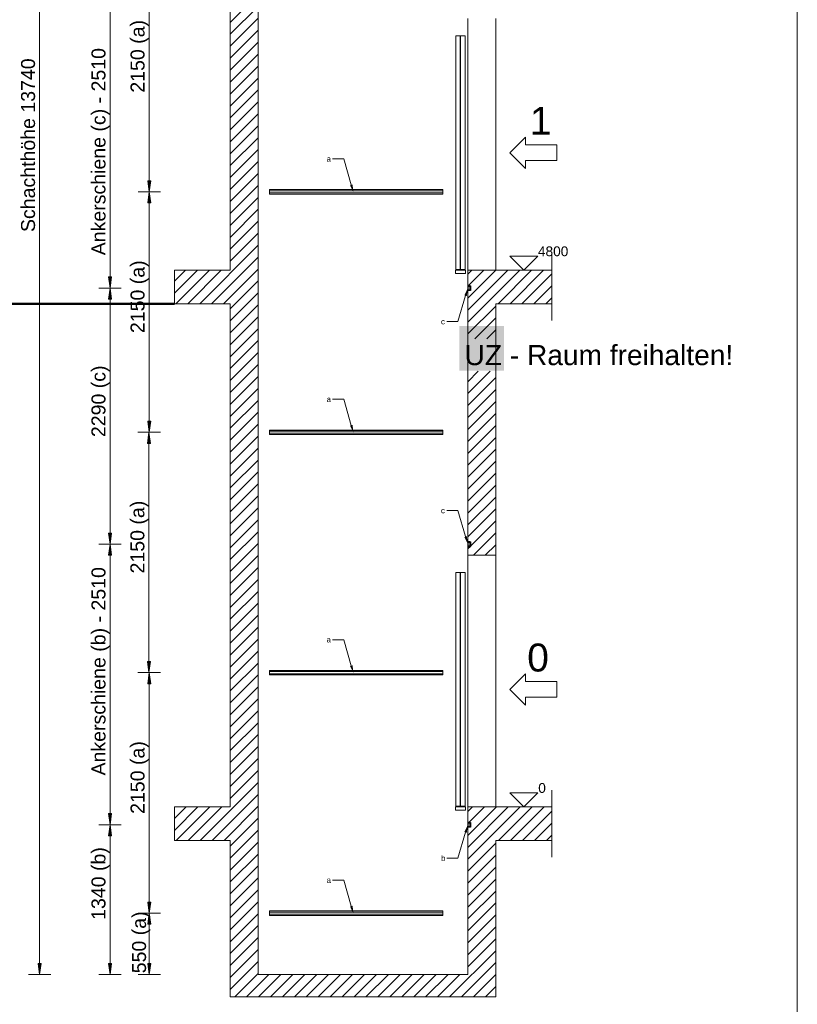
# Model space of a CAD drawing. Extents: x 294 to 994, y 7 to 427.
# Tile 22 of 33: x 570 to 663, y 163 to 280. Entities that reach past the tile are written whole.
import ezdxf
from ezdxf.lldxf.tags import DXFTag

# ---------------------------------------------------------------- set-up
doc = ezdxf.new("R2010")
doc.units = 0
doc.layers.get('0').update_dxf_attribs({"lineweight": 5})
doc.layers.add('4', color=9, linetype='STRICHPUNKT2', lineweight=5, true_color=0x808080)
doc.layers.add('8_Schraffur', color=9, linetype='Continuous', lineweight=5, true_color=0x808080)
doc.layers.add('9', color=7, linetype='Continuous', lineweight=5)
doc.layers.add('Standard', color=7, linetype='Continuous', lineweight=25)
doc.layers.add('_3d_View_', color=7, linetype='Continuous')
doc.layers.add('X_Geometrie', color=3, linetype='Continuous', lineweight=50, true_color=0x00ff00, plot=False)
doc.styles.get("Standard").update_dxf_attribs({"font": 'arial.ttf'})
tags = doc.linetypes.add('fein_strichliert', pattern=[4, 1, -2, 1]).pattern_tags.tags
tags[8:9] = [DXFTag(74, 4), DXFTag(75, 0), DXFTag(340, '0'), DXFTag(46, 0.0), DXFTag(50, 0.0), DXFTag(44, 0.0), DXFTag(45, 0.0)]
tags[6:7] = [DXFTag(74, 4), DXFTag(75, 0), DXFTag(340, '0'), DXFTag(46, 0.0), DXFTag(50, 0.0), DXFTag(44, 0.0), DXFTag(45, 0.0)]
tags[4:5] = [DXFTag(74, 4), DXFTag(75, 0), DXFTag(340, '0'), DXFTag(46, 0.0), DXFTag(50, 0.0), DXFTag(44, 0.0), DXFTag(45, 0.0)]
tags = doc.linetypes.add('STRICHPUNKT2', pattern=[12.7, 6.35, -3.175, 0, -3.175]).pattern_tags.tags
tags[10:11] = [DXFTag(74, 4), DXFTag(75, 0), DXFTag(340, '0'), DXFTag(46, 0.0), DXFTag(50, 0.0), DXFTag(44, 0.0), DXFTag(45, 0.0)]
tags[8:9] = [DXFTag(74, 4), DXFTag(75, 0), DXFTag(340, '0'), DXFTag(46, 0.0), DXFTag(50, 0.0), DXFTag(44, 0.0), DXFTag(45, 0.0)]
tags[6:7] = [DXFTag(74, 4), DXFTag(75, 0), DXFTag(340, '0'), DXFTag(46, 0.0), DXFTag(50, 0.0), DXFTag(44, 0.0), DXFTag(45, 0.0)]
tags[4:5] = [DXFTag(74, 4), DXFTag(75, 0), DXFTag(340, '0'), DXFTag(46, 0.0), DXFTag(50, 0.0), DXFTag(44, 0.0), DXFTag(45, 0.0)]

# ---------------------------------------------------------------- blocks, each defined once
blk = doc.blocks.new('Schraffur-A05LE1I9BH', base_point=(588.89, 163.48))
at = {"color": 0, "lineweight": -2}
for p, q in [((595.55, 279.69), (598.89, 283.02)), ((595.55, 276.84), (598.89, 280.18)), ((595.55, 274), (598.89, 277.33)), ((595.55, 271.15), (598.89, 274.48)), ((595.55, 268.3), (598.89, 271.63)), ((595.55, 265.45), (598.89, 268.79)), ((595.55, 262.61), (598.89, 265.94)), ((595.55, 259.76), (598.89, 263.09)), ((595.55, 256.91), (598.89, 260.25)), ((595.55, 254.06), (598.89, 257.4)), ((595.55, 251.22), (598.89, 254.55)), ((593.33, 246.15), (598.89, 251.7)), ((588.89, 247.4), (591.64, 250.15)), ((590.48, 246.15), (594.48, 250.15)), ((595.55, 245.52), (598.89, 248.86)), ((595.55, 242.68), (598.89, 246.01)), ((595.55, 239.83), (598.89, 243.16)), ((595.55, 236.98), (598.89, 240.31)), ((595.55, 234.13), (598.89, 237.47)), ((595.55, 231.29), (598.89, 234.62)), ((595.55, 228.44), (598.89, 231.77)), ((595.55, 225.59), (598.89, 228.93)), ((595.55, 222.74), (598.89, 226.08)), ((595.55, 219.9), (598.89, 223.23)), ((595.55, 217.05), (598.89, 220.38)), ((595.55, 214.2), (598.89, 217.54)), ((595.55, 211.36), (598.89, 214.69)), ((595.55, 208.51), (598.89, 211.84)), ((595.55, 205.66), (598.89, 208.99)), ((595.55, 202.81), (598.89, 206.15)), ((595.55, 199.97), (598.89, 203.3)), ((595.55, 197.12), (598.89, 200.45)), ((595.55, 194.27), (598.89, 197.61)), ((595.55, 191.42), (598.89, 194.76)), ((595.55, 188.58), (598.89, 191.91)), ((591.97, 182.15), (598.89, 189.06)), ((588.89, 184.76), (590.28, 186.15)), ((589.12, 182.15), (593.12, 186.15)), ((594.82, 182.15), (598.89, 186.22)), ((623.89, 179.9), (630.14, 186.15)), ((623.89, 182.74), (627.29, 186.15)), ((623.89, 185.59), (624.44, 186.15)), ((628.99, 182.15), (632.99, 186.15)), ((595.55, 180.04), (598.89, 183.37)), ((631.83, 182.15), (633.89, 184.2)), ((595.55, 177.19), (598.89, 180.52)), ((623.89, 177.05), (627.22, 180.38)), ((595.55, 174.34), (598.89, 177.67)), ((623.89, 174.2), (627.22, 177.53)), ((595.55, 171.49), (598.89, 174.83)), ((623.89, 171.35), (627.22, 174.69)), ((595.55, 168.65), (598.89, 171.98)), ((623.89, 168.51), (627.22, 171.84)), ((595.55, 165.8), (598.89, 169.13)), ((621.71, 163.48), (627.22, 168.99)), ((596.08, 163.48), (598.89, 166.28)), ((598.93, 163.48), (601.6, 166.15)), ((601.78, 163.48), (604.44, 166.15)), ((604.62, 163.48), (607.29, 166.15)), ((607.47, 163.48), (610.14, 166.15)), ((610.32, 163.48), (612.99, 166.15)), ((613.17, 163.48), (615.83, 166.15)), ((616.01, 163.48), (618.68, 166.15)), ((618.86, 163.48), (621.53, 166.15)), ((624.56, 163.48), (627.22, 166.15))]:
    blk.add_line(p, q, dxfattribs=at)
at = {"color": 0, "linetype": 'fein_strichliert', "lineweight": -2, "ltscale": 0.13}
for p, q in [((595.55, 278.27), (598.89, 281.6)), ((595.55, 275.42), (598.89, 278.75)), ((595.55, 272.57), (598.89, 275.91)), ((595.55, 269.72), (598.89, 273.06)), ((595.55, 266.88), (598.89, 270.21)), ((595.55, 264.03), (598.89, 267.36)), ((595.55, 261.18), (598.89, 264.52)), ((595.55, 258.34), (598.89, 261.67)), ((595.55, 255.49), (598.89, 258.82)), ((595.55, 252.64), (598.89, 255.97)), ((591.91, 246.15), (598.89, 253.13)), ((588.89, 248.82), (590.21, 250.15)), ((589.06, 246.15), (593.06, 250.15)), ((594.75, 246.15), (598.89, 250.28)), ((595.55, 244.1), (598.89, 247.43)), ((595.55, 241.25), (598.89, 244.59)), ((595.55, 238.4), (598.89, 241.74)), ((595.55, 235.56), (598.89, 238.89)), ((595.55, 232.71), (598.89, 236.04)), ((595.55, 229.86), (598.89, 233.2)), ((595.55, 227.02), (598.89, 230.35)), ((595.55, 224.17), (598.89, 227.5)), ((595.55, 221.32), (598.89, 224.65)), ((595.55, 218.47), (598.89, 221.81)), ((595.55, 215.63), (598.89, 218.96)), ((595.55, 212.78), (598.89, 216.11)), ((595.55, 209.93), (598.89, 213.27)), ((595.55, 207.08), (598.89, 210.42)), ((595.55, 204.24), (598.89, 207.57)), ((595.55, 201.39), (598.89, 204.72)), ((595.55, 198.54), (598.89, 201.88)), ((595.55, 195.7), (598.89, 199.03)), ((595.55, 192.85), (598.89, 196.18)), ((595.55, 190), (598.89, 193.33)), ((595.55, 187.15), (598.89, 190.49)), ((593.4, 182.15), (598.89, 187.64)), ((588.89, 183.33), (591.7, 186.15)), ((590.55, 182.15), (594.55, 186.15)), ((623.89, 181.32), (628.72, 186.15)), ((624, 184.28), (625.87, 186.15)), ((627.56, 182.15), (631.56, 186.15)), ((630.41, 182.15), (633.89, 185.62)), ((595.55, 181.46), (598.89, 184.79)), ((633.26, 182.15), (633.89, 182.78)), ((595.55, 178.61), (598.89, 181.94)), ((623.89, 178.47), (627.22, 181.81)), ((595.55, 175.76), (598.89, 179.1)), ((623.89, 175.62), (627.22, 178.96)), ((595.55, 172.92), (598.89, 176.25)), ((623.89, 172.78), (627.22, 176.11)), ((595.55, 170.07), (598.89, 173.4)), ((623.89, 169.93), (627.22, 173.26)), ((595.55, 167.22), (598.89, 170.56)), ((623.89, 167.08), (627.22, 170.42)), ((595.55, 164.38), (598.89, 167.71)), ((623.13, 163.48), (627.22, 167.57)), ((597.51, 163.48), (600.17, 166.15)), ((600.35, 163.48), (603.02, 166.15)), ((603.2, 163.48), (605.87, 166.15)), ((606.05, 163.48), (608.72, 166.15)), ((608.9, 163.48), (611.56, 166.15)), ((611.74, 163.48), (614.41, 166.15)), ((614.59, 163.48), (617.26, 166.15)), ((617.44, 163.48), (620.1, 166.15)), ((620.29, 163.48), (622.95, 166.15)), ((625.98, 163.48), (627.22, 164.72))]:
    blk.add_line(p, q, dxfattribs=at)
blk = doc.blocks.new('Schraffur-A05LE1IHBH', base_point=(623.89, 216.15))
at = {"color": 0, "linetype": 'fein_strichliert', "lineweight": -2, "ltscale": 0.13}
for p, q in [((623.89, 243.96), (630.08, 250.15)), ((623.89, 246.81), (627.23, 250.15)), ((623.89, 249.65), (624.38, 250.15)), ((628.92, 246.15), (632.92, 250.15)), ((631.77, 246.15), (633.89, 248.27)), ((624.71, 241.94), (627.22, 244.45)), ((623.89, 241.11), (623.89, 241.11)), ((623.89, 238.27), (623.89, 238.27)), ((623.89, 235.42), (626.57, 238.1)), ((623.89, 232.57), (627.22, 235.9)), ((623.89, 229.72), (627.22, 233.06)), ((623.89, 226.88), (627.22, 230.21)), ((623.89, 224.03), (627.22, 227.36)), ((623.89, 221.18), (627.22, 224.51)), ((623.89, 218.33), (627.22, 221.67)), ((624.55, 216.15), (627.22, 218.82))]:
    blk.add_line(p, q, dxfattribs=at)
at = {"color": 0, "lineweight": -2}
for p, q in [((623.89, 245.38), (628.65, 250.15)), ((623.89, 248.23), (625.8, 250.15)), ((627.5, 246.15), (631.5, 250.15)), ((630.35, 246.15), (633.89, 249.69)), ((633.19, 246.15), (633.89, 246.84)), ((623.89, 242.54), (627.22, 245.87)), ((626.14, 241.94), (627.22, 243.02)), ((623.89, 239.69), (623.89, 239.69)), ((623.89, 236.84), (625.14, 238.1)), ((623.89, 233.99), (627.22, 237.33)), ((623.89, 231.15), (627.22, 234.48)), ((623.89, 228.3), (627.22, 231.63)), ((623.89, 225.45), (627.22, 228.79)), ((623.89, 222.61), (627.22, 225.94)), ((623.89, 219.76), (627.22, 223.09)), ((624.19, 217.22), (627.22, 220.24)), ((623.89, 216.91), (624.19, 217.21)), ((625.97, 216.15), (627.22, 217.4))]:
    blk.add_line(p, q, dxfattribs=at)
blk = doc.blocks.new('Blockreferenz-A05LE1IPBH', base_point=(633.89, 180.15))
at = {"layer": '4', "linetype": 'STRICHPUNKT2', "ltscale": 0.13}
blk.add_line((633.89, 188.15), (633.89, 180.15), dxfattribs=at)
blk = doc.blocks.new('Blockreferenz-A05LE1IRBH', base_point=(628.89, 198.27))
at = {"color": 0, "linetype": 'ByBlock', "lineweight": -2, "ltscale": 0.13}
for p, q in [((628.89, 200.15), (630.76, 202.02)), ((630.76, 201.08), (630.76, 202.02)), ((630.76, 201.08), (634.51, 201.08)), ((634.51, 199.21), (634.51, 201.08)), ((628.89, 200.15), (630.76, 198.27)), ((630.76, 199.21), (634.51, 199.21)), ((630.76, 199.21), (630.76, 198.27))]:
    blk.add_line(p, q, dxfattribs=at)
at = {"color": 0, "lineweight": -2, "insert": (630.97, 205.62), "char_height": 3.3333, "attachment_point": 1}
blk.add_mtext('{\\fArial Unicode MS;0}', dxfattribs=at)
blk = doc.blocks.new('Blockreferenz-A05LE1IZBH', base_point=(633.89, 244.15))
at = {"layer": '4', "linetype": 'STRICHPUNKT2', "ltscale": 0.13}
blk.add_line((633.89, 252.15), (633.89, 244.15), dxfattribs=at)
blk = doc.blocks.new('Blockreferenz-A05LE1J1BH', base_point=(622.41, 185.75))
at = {"color": 0, "linetype": 'ByBlock', "lineweight": -2, "ltscale": 0.13}
for p, q in [((622.98, 214.08), (622.45, 214.08)), ((622.45, 214.08), (622.45, 186.21)), ((622.98, 186.21), (622.98, 214.08)), ((623.57, 214.08), (623.03, 214.08)), ((623.03, 214.08), (623.03, 186.21)), ((623.57, 186.21), (623.57, 214.08)), ((623.62, 186.15), (622.41, 186.15)), ((622.41, 186.15), (622.41, 185.75)), ((622.41, 185.75), (623.62, 185.75)), ((622.45, 186.21), (622.98, 186.21)), ((623.03, 186.21), (623.57, 186.21)), ((623.62, 185.75), (623.62, 186.15))]:
    blk.add_line(p, q, dxfattribs=at)
blk = doc.blocks.new('Blockreferenz-A05LE1J3BH', base_point=(622.41, 249.75))
at = {"color": 0, "linetype": 'ByBlock', "lineweight": -2, "ltscale": 0.13}
for p, q in [((622.98, 278.08), (622.45, 278.08)), ((622.45, 278.08), (622.45, 250.21)), ((622.98, 250.21), (622.98, 278.08)), ((623.57, 278.08), (623.03, 278.08)), ((623.03, 278.08), (623.03, 250.21)), ((623.57, 250.21), (623.57, 278.08)), ((623.62, 250.15), (622.41, 250.15)), ((622.41, 250.15), (622.41, 249.75)), ((622.45, 250.21), (622.98, 250.21)), ((623.03, 250.21), (623.57, 250.21)), ((623.62, 249.75), (623.62, 250.15)), ((622.41, 249.75), (623.62, 249.75))]:
    blk.add_line(p, q, dxfattribs=at)
blk = doc.blocks.new('Blockreferenz-A05LE1J5BH', base_point=(628.89, 250.15))
at = {"color": 0, "linetype": 'ByBlock', "lineweight": -2, "ltscale": 0.13}
for p, q in [((632.22, 251.81), (628.89, 251.81)), ((628.89, 251.81), (630.55, 250.15)), ((630.55, 250.15), (632.22, 251.81))]:
    blk.add_line(p, q, dxfattribs=at)
at = {"color": 0, "lineweight": -2, "insert": (632.25, 252.98), "char_height": 1.1667, "attachment_point": 1}
blk.add_mtext('{\\fArial Unicode MS;4800}', dxfattribs=at)
blk = doc.blocks.new('Blockreferenz-A05LE1J7BH', base_point=(628.89, 262.27))
at = {"color": 0, "linetype": 'ByBlock', "lineweight": -2, "ltscale": 0.13}
for p, q in [((628.89, 264.15), (630.76, 266.02)), ((630.76, 265.08), (630.76, 266.02)), ((630.76, 265.08), (634.51, 265.08)), ((634.51, 263.21), (634.51, 265.08)), ((628.89, 264.15), (630.76, 262.27)), ((630.76, 263.21), (634.51, 263.21)), ((630.76, 263.21), (630.76, 262.27))]:
    blk.add_line(p, q, dxfattribs=at)
at = {"color": 0, "lineweight": -2, "insert": (631.28, 269.62), "char_height": 3.3333, "attachment_point": 1}
blk.add_mtext('{\\fArial Unicode MS;1}', dxfattribs=at)
blk = doc.blocks.new('Blockreferenz-A05LE1JBBH', base_point=(628.89, 186.15))
at = {"color": 0, "linetype": 'ByBlock', "lineweight": -2, "ltscale": 0.13}
for p, q in [((632.22, 187.81), (628.89, 187.81)), ((628.89, 187.81), (630.55, 186.15)), ((630.55, 186.15), (632.22, 187.81))]:
    blk.add_line(p, q, dxfattribs=at)
at = {"color": 0, "lineweight": -2, "insert": (632.29, 188.98), "char_height": 1.1667, "attachment_point": 1}
blk.add_mtext('{\\fArial Unicode MS;0}', dxfattribs=at)
blk = doc.blocks.new('Polygon-A05LE1JHBH', base_point=(622.89, 238.15))
at = {"color": 0, "linetype": 'ByBlock', "lineweight": -2, "ltscale": 0.5}
blk.add_solid([(622.89, 238.15), (622.89, 243.48), (628.22, 238.15), (628.22, 243.48)], dxfattribs=at)
blk = doc.blocks.new('Blockreferenz-A05LE1JJBH', base_point=(623.89, 183.74))
at = {"layer": 'Standard', "color": 0, "linetype": 'ByBlock', "ltscale": 0.25}
for p, q in [((623.89, 184.29), (623.89, 184.28)), ((623.89, 184.29), (624.19, 184.29)), ((624.18, 184.28), (623.89, 184.28)), ((623.89, 184.28), (623.89, 184.13)), ((623.89, 184.13), (623.89, 183.89)), ((623.89, 184.13), (623.97, 184.13)), ((623.97, 183.89), (623.89, 183.89)), ((623.89, 183.89), (623.89, 183.75)), ((623.89, 183.75), (623.89, 183.74)), ((623.89, 183.75), (624.18, 183.75)), ((624.19, 183.74), (623.89, 183.74)), ((623.97, 184.13), (623.92, 184.25)), ((623.92, 184.25), (624.15, 184.25)), ((623.92, 183.78), (623.97, 183.89)), ((624.15, 183.78), (623.92, 183.78)), ((624.15, 184.25), (624.15, 183.78)), ((624.18, 183.75), (624.18, 184.28)), ((624.19, 184.29), (624.19, 183.74))]:
    blk.add_line(p, q, dxfattribs=at)
blk = doc.blocks.new('Blockreferenz-A05LE1JLBH', base_point=(600.22, 173.21))
at = {"color": 0, "linetype": 'ByBlock', "lineweight": -2, "ltscale": 0.13}
for p, q in [((600.22, 173.75), (600.22, 173.6)), ((620.89, 173.75), (600.22, 173.75)), ((600.22, 173.6), (600.22, 173.36)), ((600.22, 173.6), (620.89, 173.6)), ((600.22, 173.36), (600.22, 173.21)), ((620.89, 173.36), (600.22, 173.36)), ((600.22, 173.21), (620.89, 173.21)), ((620.89, 173.6), (620.89, 173.75)), ((620.89, 173.36), (620.89, 173.6)), ((620.89, 173.21), (620.89, 173.36))]:
    blk.add_line(p, q, dxfattribs=at)
blk = doc.blocks.new('Blockreferenz-A05LE1JNBH', base_point=(600.22, 201.88))
at = {"color": 0, "linetype": 'ByBlock', "lineweight": -2, "ltscale": 0.13}
for p, q in [((600.22, 202.41), (600.22, 202.27)), ((620.89, 202.41), (600.22, 202.41)), ((600.22, 202.27), (600.22, 202.02)), ((600.22, 202.27), (620.89, 202.27)), ((600.22, 202.02), (600.22, 201.88)), ((620.89, 202.02), (600.22, 202.02)), ((620.89, 202.27), (620.89, 202.41)), ((620.89, 202.02), (620.89, 202.27)), ((620.89, 201.88), (620.89, 202.02)), ((600.22, 201.88), (620.89, 201.88))]:
    blk.add_line(p, q, dxfattribs=at)
blk = doc.blocks.new('Blockreferenz-A05LE1JPBH', base_point=(600.22, 230.55))
at = {"color": 0, "linetype": 'ByBlock', "lineweight": -2, "ltscale": 0.13}
for p, q in [((600.22, 231.08), (600.22, 230.94)), ((620.89, 231.08), (600.22, 231.08)), ((600.22, 230.94), (600.22, 230.69)), ((600.22, 230.94), (620.89, 230.94)), ((600.22, 230.69), (600.22, 230.55)), ((620.89, 230.69), (600.22, 230.69)), ((600.22, 230.55), (620.89, 230.55)), ((620.89, 230.94), (620.89, 231.08)), ((620.89, 230.69), (620.89, 230.94)), ((620.89, 230.55), (620.89, 230.69))]:
    blk.add_line(p, q, dxfattribs=at)
blk = doc.blocks.new('Blockreferenz-A05LE1JRBH', base_point=(600.22, 259.21))
at = {"color": 0, "linetype": 'ByBlock', "lineweight": -2, "ltscale": 0.13}
for p, q in [((600.22, 259.75), (600.22, 259.6)), ((620.89, 259.75), (600.22, 259.75)), ((600.22, 259.6), (600.22, 259.36)), ((600.22, 259.6), (620.89, 259.6)), ((620.89, 259.6), (620.89, 259.75)), ((620.89, 259.36), (620.89, 259.6)), ((600.22, 259.36), (600.22, 259.21)), ((620.89, 259.36), (600.22, 259.36)), ((600.22, 259.21), (620.89, 259.21)), ((620.89, 259.21), (620.89, 259.36))]:
    blk.add_line(p, q, dxfattribs=at)
blk = doc.blocks.new('Blockreferenz-A05LE1LZBH', base_point=(623.89, 247.74))
at = {"layer": 'Standard', "color": 0, "linetype": 'ByBlock', "ltscale": 0.25}
for p, q in [((623.89, 248.29), (623.89, 248.28)), ((623.89, 248.29), (624.19, 248.29)), ((624.18, 248.28), (623.89, 248.28)), ((623.89, 248.28), (623.89, 248.13)), ((623.89, 248.13), (623.89, 247.89)), ((623.89, 248.13), (623.97, 248.13)), ((623.97, 247.89), (623.89, 247.89)), ((623.89, 247.89), (623.89, 247.75)), ((623.89, 247.75), (623.89, 247.74)), ((623.89, 247.75), (624.18, 247.75)), ((624.19, 247.74), (623.89, 247.74)), ((623.97, 248.13), (623.92, 248.25)), ((623.92, 248.25), (624.15, 248.25)), ((623.92, 247.78), (623.97, 247.89)), ((624.15, 247.78), (623.92, 247.78)), ((624.15, 248.25), (624.15, 247.78)), ((624.18, 247.75), (624.18, 248.28)), ((624.19, 248.29), (624.19, 247.74))]:
    blk.add_line(p, q, dxfattribs=at)
blk = doc.blocks.new('Blockreferenz-A05LE1M3BH', base_point=(623.89, 217.21))
at = {"layer": 'Standard', "color": 0, "linetype": 'ByBlock', "ltscale": 0.25}
for p, q in [((623.89, 217.75), (623.89, 217.75)), ((623.89, 217.75), (624.19, 217.75)), ((624.18, 217.75), (623.89, 217.75)), ((623.89, 217.75), (623.89, 217.6)), ((623.89, 217.6), (623.89, 217.36)), ((623.89, 217.6), (623.97, 217.6)), ((623.97, 217.36), (623.89, 217.36)), ((623.89, 217.36), (623.89, 217.21)), ((623.89, 217.21), (623.89, 217.21)), ((623.89, 217.21), (624.18, 217.21)), ((623.97, 217.6), (623.92, 217.71)), ((623.92, 217.71), (624.15, 217.71)), ((623.92, 217.25), (623.97, 217.36)), ((624.15, 217.25), (623.92, 217.25)), ((624.15, 217.71), (624.15, 217.25)), ((624.18, 217.21), (624.18, 217.75)), ((624.19, 217.75), (624.19, 217.21)), ((624.19, 217.21), (623.89, 217.21))]:
    blk.add_line(p, q, dxfattribs=at)
blk = doc.blocks.new('MText-A05LE1NZBH', base_point=(607.04, 263.09))
at = {"color": 0, "linetype": 'ByBlock', "lineweight": -2, "ltscale": 0.13, "insert": (607.04, 263.75), "char_height": 0.6667, "attachment_point": 1}
blk.add_mtext('{\\fArial Unicode MS;a}', dxfattribs=at)
blk = doc.blocks.new('MText-A05LE1O1BH', base_point=(607.04, 234.42))
at = {"color": 0, "linetype": 'ByBlock', "lineweight": -2, "ltscale": 0.13, "insert": (607.04, 235.09), "char_height": 0.6667, "attachment_point": 1}
blk.add_mtext('{\\fArial Unicode MS;a}', dxfattribs=at)
blk = doc.blocks.new('MText-A05LE1O3BH', base_point=(607.04, 205.75))
at = {"color": 0, "linetype": 'ByBlock', "lineweight": -2, "ltscale": 0.13, "insert": (607.04, 206.42), "char_height": 0.6667, "attachment_point": 1}
blk.add_mtext('{\\fArial Unicode MS;a}', dxfattribs=at)
blk = doc.blocks.new('MText-A05LE1O5BH', base_point=(607.04, 177.09))
at = {"color": 0, "linetype": 'ByBlock', "lineweight": -2, "ltscale": 0.13, "insert": (607.04, 177.75), "char_height": 0.6667, "attachment_point": 1}
blk.add_mtext('{\\fArial Unicode MS;a}', dxfattribs=at)
blk = doc.blocks.new('MText-A05LE1ODBH', base_point=(620.69, 243.69))
at = {"color": 0, "linetype": 'ByBlock', "lineweight": -2, "ltscale": 0.13, "insert": (620.69, 244.35), "char_height": 0.6667, "attachment_point": 1}
blk.add_mtext('{\\fArial Unicode MS;c}', dxfattribs=at)
blk = doc.blocks.new('MText-A05LE1OFBH', base_point=(620.69, 221.15))
at = {"color": 0, "linetype": 'ByBlock', "lineweight": -2, "ltscale": 0.13, "insert": (620.69, 221.82), "char_height": 0.6667, "attachment_point": 1}
blk.add_mtext('{\\fArial Unicode MS;c}', dxfattribs=at)
blk = doc.blocks.new('MText-A05LE1OHBH', base_point=(620.69, 179.69))
at = {"color": 0, "linetype": 'ByBlock', "lineweight": -2, "ltscale": 0.13, "insert": (620.69, 180.35), "char_height": 0.6667, "attachment_point": 1}
blk.add_mtext('{\\fArial Unicode MS;b}', dxfattribs=at)
blk = doc.blocks.new('Polygon-A05LE1P1BH', base_point=(585.71, 173.48))
at = {"color": 0, "linetype": 'ByBlock', "lineweight": -2, "ltscale": 0.13}
blk.add_solid([(585.89, 173.48), (585.71, 174.8), (586.06, 174.8)], dxfattribs=at)
blk = doc.blocks.new('Polygon-A05LE1P3BH', base_point=(585.71, 200.83))
at = {"color": 0, "linetype": 'ByBlock', "lineweight": -2, "ltscale": 0.13}
blk.add_solid([(585.89, 202.15), (586.06, 200.83), (585.71, 200.83)], dxfattribs=at)
blk = doc.blocks.new('Polygon-A05LE1P5BH', base_point=(585.71, 166.15))
at = {"color": 0, "linetype": 'ByBlock', "lineweight": -2, "ltscale": 0.13}
blk.add_solid([(585.89, 166.15), (585.71, 167.47), (586.06, 167.47)], dxfattribs=at)
blk = doc.blocks.new('Polygon-A05LE1P7BH', base_point=(585.71, 172.16))
at = {"color": 0, "linetype": 'ByBlock', "lineweight": -2, "ltscale": 0.13}
blk.add_solid([(585.89, 173.48), (586.06, 172.16), (585.71, 172.16)], dxfattribs=at)
blk = doc.blocks.new('Polygon-A05LE1PHBH', base_point=(585.71, 230.81))
at = {"color": 0, "linetype": 'ByBlock', "lineweight": -2, "ltscale": 0.13}
blk.add_solid([(585.89, 230.81), (585.71, 232.14), (586.06, 232.14)], dxfattribs=at)
blk = doc.blocks.new('Polygon-A05LE1PJBH', base_point=(585.71, 258.16))
at = {"color": 0, "linetype": 'ByBlock', "lineweight": -2, "ltscale": 0.13}
blk.add_solid([(585.89, 259.48), (586.06, 258.16), (585.71, 258.16)], dxfattribs=at)
blk = doc.blocks.new('Polygon-A05LE1PTBH', base_point=(585.71, 259.48))
at = {"color": 0, "linetype": 'ByBlock', "lineweight": -2, "ltscale": 0.13}
blk.add_solid([(585.89, 259.48), (585.71, 260.8), (586.06, 260.8)], dxfattribs=at)
blk = doc.blocks.new('Polygon-A05LE1PXBH', base_point=(581.05, 248.01))
at = {"color": 0, "linetype": 'ByBlock', "lineweight": -2, "ltscale": 0.13}
blk.add_solid([(581.22, 248.01), (581.05, 249.34), (581.39, 249.34)], dxfattribs=at)
blk = doc.blocks.new('Polygon-A05LE1QHBH', base_point=(581.05, 217.48))
at = {"color": 0, "linetype": 'ByBlock', "lineweight": -2, "ltscale": 0.13}
blk.add_solid([(581.22, 217.48), (581.05, 218.8), (581.39, 218.8)], dxfattribs=at)
blk = doc.blocks.new('Polygon-A05LE1QJBH', base_point=(581.05, 246.69))
at = {"color": 0, "linetype": 'ByBlock', "lineweight": -2, "ltscale": 0.13}
blk.add_solid([(581.22, 248.01), (581.39, 246.69), (581.05, 246.69)], dxfattribs=at)
blk = doc.blocks.new('Polygon-A05LE1QLBH', base_point=(585.69, 202.15))
at = {"color": 0, "linetype": 'ByBlock', "lineweight": -2, "ltscale": 0.13}
blk.add_solid([(585.86, 202.15), (585.69, 203.47), (586.04, 203.47)], dxfattribs=at)
blk = doc.blocks.new('Polygon-A05LE1QNBH', base_point=(585.69, 229.49))
at = {"color": 0, "linetype": 'ByBlock', "lineweight": -2, "ltscale": 0.13}
blk.add_solid([(585.86, 230.81), (586.04, 229.49), (585.69, 229.49)], dxfattribs=at)
blk = doc.blocks.new('Polygon-A05LE1QTBH', base_point=(581.05, 184.01))
at = {"color": 0, "linetype": 'ByBlock', "lineweight": -2, "ltscale": 0.13}
blk.add_solid([(581.22, 184.01), (581.05, 185.34), (581.39, 185.34)], dxfattribs=at)
blk = doc.blocks.new('Polygon-A05LE1QVBH', base_point=(581.05, 216.16))
at = {"color": 0, "linetype": 'ByBlock', "lineweight": -2, "ltscale": 0.13}
blk.add_solid([(581.22, 217.48), (581.39, 216.16), (581.05, 216.16)], dxfattribs=at)
blk = doc.blocks.new('Polygon-A05LE1R1BH', base_point=(572.65, 166.15))
at = {"color": 0, "linetype": 'ByBlock', "lineweight": -2, "ltscale": 0.13}
blk.add_solid([(572.82, 166.15), (572.65, 167.47), (572.99, 167.47)], dxfattribs=at)
blk = doc.blocks.new('Polygon-A05LE1R5BH', base_point=(581.05, 166.15))
at = {"color": 0, "linetype": 'ByBlock', "lineweight": -2, "ltscale": 0.13}
blk.add_solid([(581.22, 166.15), (581.05, 167.47), (581.39, 167.47)], dxfattribs=at)
blk = doc.blocks.new('Polygon-A05LE1R7BH', base_point=(581.05, 182.69))
at = {"color": 0, "linetype": 'ByBlock', "lineweight": -2, "ltscale": 0.13}
blk.add_solid([(581.22, 184.01), (581.39, 182.69), (581.05, 182.69)], dxfattribs=at)
blk = doc.blocks.new('3D-Ansicht-Rahmen-A05LE1RSBH', base_point=(484.47, 112.93))
at = {"color": 0, "linetype": 'ByBlock', "lineweight": -2, "ltscale": 0.13}
blk.add_line((663.19, 414.66), (663.19, 112.93), dxfattribs=at)

msp = doc.modelspace()

# ---------------------------------------------------------------- linework, layer by layer
at = {"ltscale": 0.13}
for p, q in [((595.55, 301.48), (595.55, 250.15)), ((598.89, 249.48), (598.89, 301.48)), ((623.89, 280.15), (623.89, 278.15)), ((627.22, 267.78), (627.22, 280.15)), ((623.89, 278.14), (623.89, 264.91)), ((627.22, 264.51), (627.22, 267.78)), ((623.89, 264.91), (623.89, 264.51)), ((623.89, 264.51), (623.89, 250.15)), ((627.22, 250.15), (627.22, 264.51)), ((609.08, 263.41), (607.74, 263.41)), ((609.99, 260.31), (609.08, 263.41)), ((595.55, 250.15), (588.89, 250.15)), ((588.89, 250.15), (588.89, 249.48)), ((623.89, 250.15), (623.89, 244.81)), ((633.89, 250.15), (623.89, 250.15)), ((633.89, 249.48), (633.89, 250.15)), ((588.89, 249.48), (588.89, 246.15)), ((598.89, 244.81), (598.89, 249.48)), ((633.89, 246.15), (633.89, 249.48)), ((623.62, 247.12), (622.71, 244.01)), ((588.89, 246.15), (595.55, 246.15)), ((595.55, 246.15), (595.55, 244.81)), ((627.22, 246.15), (633.89, 246.15)), ((627.22, 244.81), (627.22, 246.15)), ((595.55, 244.81), (595.55, 186.15)), ((598.89, 185.48), (598.89, 244.81)), ((623.89, 244.81), (623.89, 216.15)), ((627.22, 216.15), (627.22, 244.81)), ((622.71, 244.01), (621.38, 244.01)), ((609.08, 234.75), (607.74, 234.75)), ((609.99, 231.64), (609.08, 234.75)), ((622.71, 221.48), (621.38, 221.48)), ((623.62, 218.38), (622.71, 221.48)), ((623.89, 216.15), (623.89, 214.15)), ((623.89, 216.15), (626.22, 216.15)), ((626.22, 216.15), (627.22, 216.15)), ((627.22, 200.31), (627.22, 216.15)), ((623.89, 214.14), (623.89, 200.51)), ((609.08, 206.08), (607.74, 206.08)), ((609.99, 202.97), (609.08, 206.08)), ((623.89, 200.51), (623.89, 186.15)), ((627.22, 186.15), (627.22, 200.51)), ((595.55, 186.15), (588.89, 186.15)), ((588.89, 186.15), (588.89, 185.48)), ((623.89, 186.15), (623.89, 180.81)), ((633.89, 186.15), (623.89, 186.15)), ((633.89, 185.48), (633.89, 186.15)), ((588.89, 185.48), (588.89, 182.15)), ((598.89, 180.81), (598.89, 185.48)), ((633.89, 182.15), (633.89, 185.48)), ((588.89, 182.15), (595.55, 182.15)), ((595.55, 182.15), (595.55, 180.81)), ((623.62, 183.12), (622.71, 180.01)), ((627.22, 182.15), (633.89, 182.15)), ((627.22, 180.81), (627.22, 182.15)), ((595.55, 180.81), (595.55, 168.15)), ((598.89, 168.15), (598.89, 180.81)), ((622.71, 180.01), (621.38, 180.01)), ((623.89, 180.81), (623.89, 168.15)), ((627.22, 168.15), (627.22, 180.81)), ((609.08, 177.41), (607.74, 177.41)), ((609.99, 174.31), (609.08, 177.41)), ((595.55, 168.15), (595.55, 166.15)), ((598.89, 166.15), (598.89, 168.15)), ((623.89, 168.15), (623.89, 166.15)), ((627.22, 163.48), (627.22, 168.15)), ((595.55, 166.15), (595.55, 163.48)), ((623.89, 166.15), (598.89, 166.15)), ((595.55, 163.48), (623.89, 163.48)), ((623.89, 163.48), (626.22, 163.48)), ((626.22, 163.48), (627.22, 163.48))]:
    msp.add_line(p, q, dxfattribs=at)
for points in [[(610.25, 259.41), (609.84, 260.26), (610.14, 260.35)], [(623.89, 248.01), (623.48, 247.16), (623.77, 247.07)], [(610.25, 230.75), (609.84, 231.6), (610.14, 231.69)], [(623.89, 217.48), (623.48, 218.33), (623.77, 218.42)], [(610.25, 202.08), (609.84, 202.93), (610.14, 203.02)], [(623.89, 184.01), (623.48, 183.16), (623.77, 183.07)], [(610.25, 173.41), (609.84, 174.26), (610.14, 174.35)]]:
    msp.add_solid(points, dxfattribs=at)
at = {"layer": '9', "color": 1, "lineweight": 5, "ltscale": 0.13, "true_color": 0xff0000}
for p, q in [((572.82, 166.15), (572.82, 349.35)), ((585.89, 259.48), (585.89, 288.15)), ((581.22, 248.01), (581.22, 281.48)), ((585.89, 259.48), (585.71, 260.8)), ((585.71, 260.8), (586.06, 260.8)), ((586.06, 260.8), (585.89, 259.48)), ((584.55, 259.48), (587.22, 259.48)), ((584.55, 259.48), (587.22, 259.48)), ((585.71, 258.16), (585.89, 259.48)), ((585.89, 230.81), (585.89, 259.48)), ((585.89, 259.48), (586.06, 258.16)), ((586.06, 258.16), (585.71, 258.16)), ((581.22, 248.01), (581.05, 249.34)), ((581.05, 249.34), (581.39, 249.34)), ((581.39, 249.34), (581.22, 248.01)), ((579.89, 248.01), (582.55, 248.01)), ((579.89, 248.01), (582.55, 248.01)), ((581.05, 246.69), (581.22, 248.01)), ((581.22, 217.48), (581.22, 248.01)), ((581.22, 248.01), (581.39, 246.69)), ((581.39, 246.69), (581.05, 246.69)), ((585.89, 230.81), (585.71, 232.14)), ((585.71, 232.14), (586.06, 232.14)), ((586.06, 232.14), (585.89, 230.81)), ((584.53, 230.81), (587.2, 230.81)), ((584.55, 230.81), (587.22, 230.81)), ((585.69, 229.49), (585.86, 230.81)), ((585.86, 202.15), (585.86, 230.81)), ((585.86, 230.81), (586.04, 229.49)), ((586.04, 229.49), (585.69, 229.49)), ((581.22, 217.48), (581.05, 218.8)), ((581.05, 218.8), (581.39, 218.8)), ((581.39, 218.8), (581.22, 217.48)), ((579.89, 217.48), (582.55, 217.48)), ((579.89, 217.48), (582.55, 217.48)), ((581.05, 216.16), (581.22, 217.48)), ((581.22, 184.01), (581.22, 217.48)), ((581.22, 217.48), (581.39, 216.16)), ((581.39, 216.16), (581.05, 216.16)), ((585.86, 202.15), (585.69, 203.47)), ((585.69, 203.47), (586.04, 203.47)), ((586.04, 203.47), (585.86, 202.15)), ((584.53, 202.15), (587.2, 202.15)), ((584.55, 202.15), (587.22, 202.15)), ((585.71, 200.83), (585.89, 202.15)), ((585.89, 173.48), (585.89, 202.15)), ((585.89, 202.15), (586.06, 200.83)), ((586.06, 200.83), (585.71, 200.83)), ((581.22, 184.01), (581.05, 185.34)), ((581.05, 185.34), (581.39, 185.34)), ((581.39, 185.34), (581.22, 184.01)), ((579.89, 184.01), (582.55, 184.01)), ((579.89, 184.01), (582.55, 184.01)), ((581.05, 182.69), (581.22, 184.01)), ((581.22, 166.15), (581.22, 184.01)), ((581.22, 184.01), (581.39, 182.69)), ((581.39, 182.69), (581.05, 182.69)), ((585.89, 173.48), (585.71, 174.8)), ((585.71, 174.8), (586.06, 174.8)), ((586.06, 174.8), (585.89, 173.48)), ((584.55, 173.48), (587.22, 173.48)), ((584.55, 173.48), (587.22, 173.48)), ((585.71, 172.16), (585.89, 173.48)), ((585.89, 166.15), (585.89, 173.48)), ((585.89, 173.48), (586.06, 172.16)), ((586.06, 172.16), (585.71, 172.16)), ((572.82, 166.15), (572.65, 167.47)), ((572.65, 167.47), (572.99, 167.47)), ((572.99, 167.47), (572.82, 166.15)), ((581.22, 166.15), (581.05, 167.47)), ((581.05, 167.47), (581.39, 167.47)), ((581.39, 167.47), (581.22, 166.15)), ((585.89, 166.15), (585.71, 167.47)), ((585.71, 167.47), (586.06, 167.47)), ((586.06, 167.47), (585.89, 166.15)), ((574.15, 166.15), (571.49, 166.15)), ((579.89, 166.15), (582.55, 166.15)), ((584.55, 166.15), (587.22, 166.15))]:
    msp.add_line(p, q, dxfattribs=at)
at = {"layer": 'X_Geometrie', "ltscale": 0.5}
msp.add_line((558.38, 246.15), (588.89, 246.15), dxfattribs=at)

# ---------------------------------------------------------------- block references
at = {"ltscale": 0.13}
for name, p in [('Blockreferenz-A05LE1J3BH', (622.41, 249.75)), ('Blockreferenz-A05LE1J7BH', (628.89, 262.27)), ('MText-A05LE1NZBH', (607.04, 263.09)), ('Blockreferenz-A05LE1JRBH', (600.22, 259.21)), ('Blockreferenz-A05LE1J5BH', (628.89, 250.15)), ('Blockreferenz-A05LE1IZBH', (633.89, 244.15)), ('Blockreferenz-A05LE1LZBH', (623.89, 247.74)), ('MText-A05LE1ODBH', (620.69, 243.69)), ('MText-A05LE1O1BH', (607.04, 234.42)), ('Blockreferenz-A05LE1JPBH', (600.22, 230.55)), ('MText-A05LE1OFBH', (620.69, 221.15)), ('Blockreferenz-A05LE1M3BH', (623.89, 217.21)), ('Blockreferenz-A05LE1J1BH', (622.41, 185.75)), ('MText-A05LE1O3BH', (607.04, 205.75)), ('Blockreferenz-A05LE1IRBH', (628.89, 198.27)), ('Blockreferenz-A05LE1JNBH', (600.22, 201.88)), ('Blockreferenz-A05LE1JBBH', (628.89, 186.15)), ('Blockreferenz-A05LE1IPBH', (633.89, 180.15)), ('Blockreferenz-A05LE1JJBH', (623.89, 183.74)), ('MText-A05LE1OHBH', (620.69, 179.69)), ('MText-A05LE1O5BH', (607.04, 177.09)), ('Blockreferenz-A05LE1JLBH', (600.22, 173.21))]:
    msp.add_blockref(name, p, dxfattribs=at)
at = {"layer": '8_Schraffur', "color": 3, "ltscale": 0.13, "true_color": 0x00ff00}
for name, p in [('Schraffur-A05LE1I9BH', (588.89, 163.48)), ('Schraffur-A05LE1IHBH', (623.89, 216.15))]:
    msp.add_blockref(name, p, dxfattribs=at)
at = {"layer": '9', "color": 1, "lineweight": 5, "ltscale": 0.13, "true_color": 0xff0000}
for name, p in [('Polygon-A05LE1PTBH', (585.71, 259.48)), ('Polygon-A05LE1PJBH', (585.71, 258.16)), ('Polygon-A05LE1PXBH', (581.05, 248.01)), ('Polygon-A05LE1QJBH', (581.05, 246.69)), ('Polygon-A05LE1PHBH', (585.71, 230.81)), ('Polygon-A05LE1QNBH', (585.69, 229.49)), ('Polygon-A05LE1QHBH', (581.05, 217.48)), ('Polygon-A05LE1QVBH', (581.05, 216.16)), ('Polygon-A05LE1QLBH', (585.69, 202.15)), ('Polygon-A05LE1P3BH', (585.71, 200.83)), ('Polygon-A05LE1QTBH', (581.05, 184.01)), ('Polygon-A05LE1R7BH', (581.05, 182.69)), ('Polygon-A05LE1P1BH', (585.71, 173.48)), ('Polygon-A05LE1P7BH', (585.71, 172.16)), ('Polygon-A05LE1R1BH', (572.65, 166.15)), ('Polygon-A05LE1R5BH', (581.05, 166.15)), ('Polygon-A05LE1P5BH', (585.71, 166.15))]:
    msp.add_blockref(name, p, dxfattribs=at)
at = {"layer": '_3d_View_', "color": 7, "linetype": 'Continuous', "lineweight": 13}
msp.add_blockref('3D-Ansicht-Rahmen-A05LE1RSBH', (484.47, 112.93), dxfattribs=at)
at = {"layer": 'X_Geometrie', "color": 3, "ltscale": 0.5, "true_color": 0x00ff00}
msp.add_blockref('Polygon-A05LE1JHBH', (622.89, 238.15), dxfattribs=at)

# ---------------------------------------------------------------- texts
at = {"ltscale": 0.13, "insert": (623.5, 241.22), "char_height": 2.4, "attachment_point": 1}
msp.add_mtext('{\\fArial;UZ - Raum freihalten!}', dxfattribs=at)
at = {"layer": '9', "color": 5, "lineweight": 5, "ltscale": 0.13, "true_color": 0x0000ff, "char_height": 1.6667, "attachment_point": 1, "rotation": 90}
for s, insert in [('{\\fArial;2150 (a)}', (583.66, 271.31)), ('{\\fArial;Ankerschiene (c) - 2510}', (579, 251.92)), ('{\\fArial;Schachthöhe 13740}', (570.6, 254.69)), ('{\\fArial;2150 (a)}', (583.66, 242.64)), ('{\\fArial;2290 (c)}', (579, 230.24)), ('{\\fArial;2150 (a)}', (583.64, 213.98)), ('{\\fArial;Ankerschiene (b) - 2510}', (579, 189.89)), ('{\\fArial;2150 (a)}', (583.66, 185.31)), ('{\\fArial;1340 (b)}', (579, 172.67)), ('{\\fArial;550 (a)}', (583.84, 166.3))]:
    msp.add_mtext(s, dxfattribs=dict(at, insert=insert))

doc.saveas('drawing.dxf')
